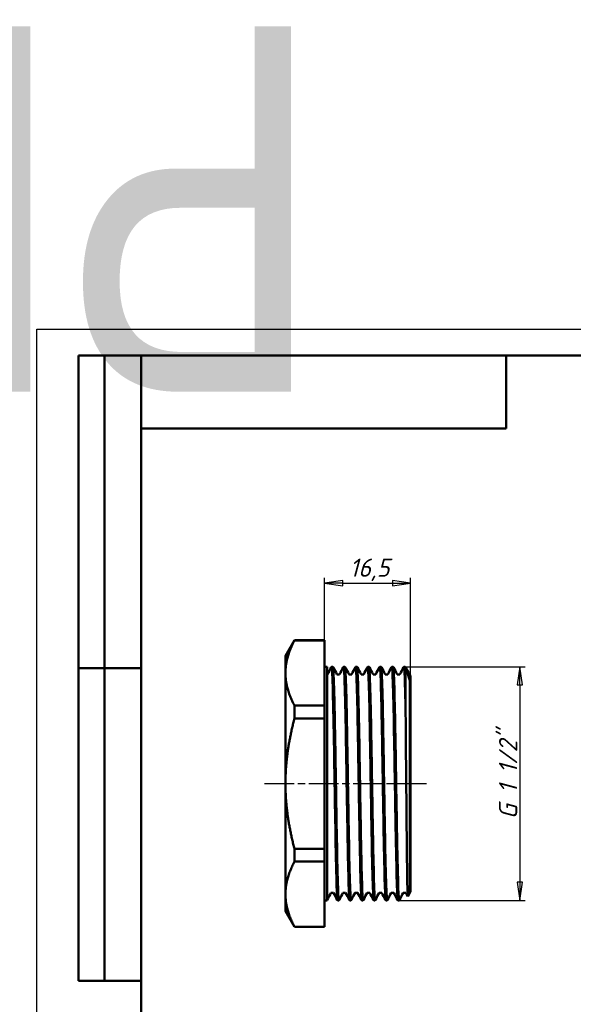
# Model space of a CAD drawing. Header units: millimetres. Extents: x -117 to 512, y -69 to 356.
# Tile 7 of 9: x -3 to 103, y 168 to 356. Entities that reach past the tile are written whole.
import ezdxf
from ezdxf.enums import TextEntityAlignment as Align

# ---------------------------------------------------------------- set-up
doc = ezdxf.new("R2018")
doc.units = ezdxf.units.MM
doc.linetypes.add('CHAIN', pattern=[0.7087, 0.4724, -0.0591, 0.1181, -0.0591])
for name, color, linetype, lineweight in [('Видимые тонкие (ГОСТ)', 7, 'Continuous', 35), ('Видимый контур (ГОСТ)', 7, 'Continuous', 50), ('Кромка (ГОСТ)', 7, 'Continuous', 50), ('Обозначение (ГОСТ)', 7, 'Continuous', 25), ('Осевая линия (ГОСТ)', 7, 'Continuous', 25), ('Размер (ГОСТ)', 7, 'Continuous', 25), ('Эскизная геометрия (ГОСТ)', 7, 'Continuous', 50)]:
    doc.layers.add(name, color=color, linetype=linetype, lineweight=lineweight)
doc.styles.get("Standard").update_dxf_attribs({"font": 'GOST Common Italic.ttf'})
doc.styles.add('Обычный текст (ГОСТ)', font='GOST Common Italic.ttf')
doc.dimstyles.new('Обычный (ГОСТ)', dxfattribs={"dimtxt": 3.5, "dimasz": 3.5, "dimexe": 1, "dimexo": 0, "dimgap": 0.5, "dimtad": 1, "dimrnd": 1e-08, "dimtxsty": 'Обычный текст (ГОСТ)', "dimblk": 'Filled-1', "dimcen": 0.09, "dimdle": 15, "dimclrd": 256, "dimclre": 256, "dimclrt": 256, "dimazin": 2, "dimtfac": 0.714286, "dimtdec": 3, "dimtmove": 0, "dimatfit": 3, "dimfxl": 1, "dimtolj": 1, "dimlwd": 25, "dimlwe": 25, "dimarcsym": 0})

# ---------------------------------------------------------------- blocks, each defined once
blk = doc.blocks.new('ГОСТ - Доп. графы 2')
at = {"layer": 'Эскизная геометрия (ГОСТ)'}
for p, q in [((-12, 0), (-12, 120)), ((-12, 120), (0, 120)), ((-7, 0), (-7, 120)), ((-12, 60), (0, 60)), ((0, 0), (-12, 0))]:
    blk.add_line(p, q, dxfattribs=at)
at = {"layer": 'Обозначение (ГОСТ)', "lineweight": 30, "width": 0.8, "flags": 17}
for tag, p in [('Первичная_применяемость', (-3.65, 90.03)), ('Справочный_номер', (-3.55, 30.02))]:
    blk.add_attdef(tag, text='', height=3.17, rotation=90, dxfattribs=at).set_placement(p, align=Align.MIDDLE_CENTER)
blk = doc.blocks.new('ГОСТ - Доп. графы 3')
at = {"layer": 'Эскизная геометрия (ГОСТ)'}
for p, q in [((0, 0), (70, 0)), ((70, 0), (70, -14)), ((70, -14), (0, -14))]:
    blk.add_line(p, q, dxfattribs=at)
at = {"layer": 'Обозначение (ГОСТ)', "lineweight": 30, "width": 0.8}
blk.add_attdef('ОБОЗНАЧЕНИЕ', text='', height=5, rotation=180, dxfattribs=at).set_placement((34.94, -6.97), align=Align.MIDDLE_CENTER)
blk = doc.blocks.new('Рамки ГОСТ_ граница 297x210')
at = {"layer": 'Кромка (ГОСТ)', "lineweight": 25}
for p, q in [((0, 0), (0, 297)), ((0, 297), (210, 297))]:
    blk.add_line(p, q, dxfattribs=at)
at = {"layer": 'Кромка (ГОСТ)'}
for p, q in [((205, 292), (20, 292)), ((20, 292), (20, 5))]:
    blk.add_line(p, q, dxfattribs=at)
blk = doc.blocks.new('Filled-1')
at = {"color": 0}
for p, q in [((0, 0), (-1, 0.143)), ((-1, 0.143), (-1, -0.143)), ((-1, 0), (0, 0)), ((-1, -0.143), (0, 0))]:
    blk.add_line(p, q, dxfattribs=at)
at = {"color": 0, "flags": 128}
blk.add_lwpolyline([(-1, -0.143), (0, 0), (-1, 0.143), (-1, -0.143)], dxfattribs=at)
at = {"color": 0}
blk.add_solid([(-1, -0.143), (0, 0), (-1, 0.143), (-1, -0.143)], dxfattribs=at)
blk = doc.blocks.new('*D8')
at = {"layer": 'Defpoints', "color": 0, "linetype": 'Continuous', "transparency": 16777216}
for p in [(71.69, 248.32), (71.69, 230.01), (55.19, 222.34)]:
    blk.add_point(p, dxfattribs=at)
at = {"layer": 'Размер (ГОСТ)', "linetype": 'Continuous', "lineweight": 25, "transparency": 16777216}
for p, q in [((55.19, 222.34), (55.19, 249.32)), ((58.69, 248.32), (68.19, 248.32)), ((71.69, 230.01), (71.69, 249.32))]:
    blk.add_line(p, q, dxfattribs=at)
at = {"layer": 'Размер (ГОСТ)', "linetype": 'Continuous', "lineweight": 25, "transparency": 16777216, "xscale": 3.5, "yscale": 3.5, "zscale": 3.5, "rotation": 180}
blk.add_blockref('Filled-1', (55.19, 248.32), dxfattribs=at)
at = {"layer": 'Размер (ГОСТ)', "linetype": 'Continuous', "lineweight": 25, "transparency": 16777216, "xscale": 3.5, "yscale": 3.5, "zscale": 3.5}
blk.add_blockref('Filled-1', (71.69, 248.32), dxfattribs=at)
at = {"layer": 'Размер (ГОСТ)', "linetype": 'Continuous', "lineweight": 25, "transparency": 16777216, "insert": (59.98, 253.02), "char_height": 3.5, "attachment_point": 1, "style": 'Обычный текст (ГОСТ)'}
blk.add_mtext('\\A1;16,5', dxfattribs=at)
blk = doc.blocks.new('*D12')
at = {"layer": 'Defpoints', "color": 0, "linetype": 'Continuous', "transparency": 16777216}
for p in [(70.54, 232.27), (69.37, 187.43), (92.64, 187.43)]:
    blk.add_point(p, dxfattribs=at)
at = {"layer": 'Размер (ГОСТ)', "linetype": 'Continuous', "lineweight": 25, "transparency": 16777216}
for p, q in [((70.54, 232.27), (93.64, 232.27)), ((92.64, 228.77), (92.64, 190.93)), ((69.37, 187.43), (93.64, 187.43))]:
    blk.add_line(p, q, dxfattribs=at)
at = {"layer": 'Размер (ГОСТ)', "linetype": 'Continuous', "lineweight": 25, "transparency": 16777216, "xscale": 3.5, "yscale": 3.5, "zscale": 3.5}
for p, rotation in [((92.64, 232.27), 90), ((92.64, 187.43), 270)]:
    blk.add_blockref('Filled-1', p, dxfattribs=dict(at, rotation=rotation))
at = {"layer": 'Размер (ГОСТ)', "linetype": 'Continuous', "lineweight": 25, "transparency": 16777216, "insert": (88.64, 200.9), "char_height": 3.5, "attachment_point": 1, "rotation": 90, "style": 'Обычный текст (ГОСТ)'}
blk.add_mtext('\\A1; \\fGOST Common|b0|i1;\\H3.5000;G 1 1/2"', dxfattribs=at)

msp = doc.modelspace()

# ---------------------------------------------------------------- linework, layer by layer
at = {"layer": 'Видимые тонкие (ГОСТ)'}
for points, knots in [([(57.6167, 187.5599), (57.5426, 187.7034), (57.4686, 189.2388), (57.3945, 191.9043), (57.3188, 194.6279), (57.2432, 198.5192), (57.1675, 202.877), (57.092, 207.2256), (57.0165, 212.0183), (56.941, 216.3952), (56.8656, 220.7642), (56.7902, 224.6984), (56.7148, 227.4944), (56.6396, 230.2862), (56.5643, 231.9303), (56.489, 232.1334), (56.4797, 232.1586), (56.4703, 232.1616), (56.461, 232.1428)], [44.0139711, 44.0139711, 44.0139711, 44.0139711, 44.6179004, 44.6179004, 44.6179004, 45.23501738, 45.23501738, 45.23501738, 45.85083914, 45.85083914, 45.85083914, 46.46555742, 46.46555742, 46.46555742, 47.07936037, 47.07936037, 47.07936037, 47.15556375, 47.15556375, 47.15556375, 47.15556375]), ([(58.0272, 187.5632), (57.9668, 187.454), (57.9065, 188.2458), (57.8461, 189.8715), (57.7708, 191.8998), (57.6955, 195.2168), (57.6202, 199.2308), (57.545, 203.242), (57.4698, 207.9306), (57.3945, 212.461), (57.3188, 217.0175), (57.2432, 221.3925), (57.1675, 224.7979), (57.092, 228.1962), (57.0165, 230.6131), (56.941, 231.6149), (56.9178, 231.9223), (56.8946, 232.0961), (56.8715, 232.1384)], [37.6674379, 37.6674379, 37.6674379, 37.6674379, 38.15955211, 38.15955211, 38.15955211, 38.77355655, 38.77355655, 38.77355655, 39.38715101, 39.38715101, 39.38715101, 40.00426799, 40.00426799, 40.00426799, 40.62008974, 40.62008974, 40.62008974, 40.80903055, 40.80903055, 40.80903055, 40.80903055]), ([(59.9281, 187.5623), (59.9158, 187.5845), (59.9036, 187.6439), (59.8914, 187.7412), (59.8161, 188.3396), (59.7408, 190.3675), (59.6655, 193.4631), (59.5903, 196.5576), (59.515, 200.7048), (59.4398, 205.1655), (59.3617, 209.7943), (59.2836, 214.7378), (59.2055, 219.0509), (59.1298, 223.2328), (59.0541, 226.8022), (58.9784, 229.1158), (58.9097, 231.2136), (58.841, 232.2698), (58.7724, 232.1434)], [37.73078579, 37.73078579, 37.73078579, 37.73078579, 37.83060269, 37.83060269, 37.83060269, 38.44450354, 38.44450354, 38.44450354, 39.05819926, 39.05819926, 39.05819926, 39.6950396, 39.6950396, 39.6950396, 40.31249232, 40.31249232, 40.31249232, 40.87237844, 40.87237844, 40.87237844, 40.87237844]), ([(60.3386, 187.56), (60.2648, 187.42), (60.191, 188.6602), (60.1173, 191.0726), (60.042, 193.5356), (59.9667, 197.209), (59.8914, 201.4372), (59.8161, 205.664), (59.7408, 210.4254), (59.6655, 214.8723), (59.5903, 219.3177), (59.515, 223.4282), (59.4398, 226.471), (59.3617, 229.6286), (59.2836, 231.6179), (59.2055, 232.0587), (59.1979, 232.1013), (59.1904, 232.1294), (59.1829, 232.1433)], [31.38425259, 31.38425259, 31.38425259, 31.38425259, 31.98573576, 31.98573576, 31.98573576, 32.5998533, 32.5998533, 32.5998533, 33.21375415, 33.21375415, 33.21375415, 33.82744987, 33.82744987, 33.82744987, 34.46429021, 34.46429021, 34.46429021, 34.52584524, 34.52584524, 34.52584524, 34.52584524]), ([(62.2395, 187.5672), (62.2113, 187.6194), (62.183, 187.8659), (62.1548, 188.3088), (62.0792, 189.4953), (62.0036, 192.0857), (61.928, 195.6142), (61.8524, 199.1408), (61.7769, 203.5878), (61.7013, 208.1562), (61.6258, 212.7223), (61.5502, 217.3882), (61.4747, 221.3163), (61.3992, 225.2425), (61.3237, 228.4132), (61.2482, 230.2598), (61.1934, 231.6004), (61.1386, 232.2386), (61.0838, 232.1391)], [31.44760048, 31.44760048, 31.44760048, 31.44760048, 31.67774351, 31.67774351, 31.67774351, 32.29433991, 32.29433991, 32.29433991, 32.91061325, 32.91061325, 32.91061325, 33.52657557, 33.52657557, 33.52657557, 34.14223887, 34.14223887, 34.14223887, 34.58919314, 34.58919314, 34.58919314, 34.58919314]), ([(62.65, 187.5628), (62.6363, 187.535), (62.6226, 187.5537), (62.6089, 187.6201), (62.5332, 187.9871), (62.4575, 189.8081), (62.3818, 192.7551), (62.3061, 195.7004), (62.2305, 199.7564), (62.1548, 204.1929), (62.0792, 208.6269), (62.0036, 213.42), (61.928, 217.7101), (61.8524, 221.998), (61.7769, 225.7632), (61.7013, 228.3293), (61.6323, 230.6726), (61.5633, 232.0059), (61.4943, 232.1435)], [25.10106728, 25.10106728, 25.10106728, 25.10106728, 25.21278363, 25.21278363, 25.21278363, 25.83006255, 25.83006255, 25.83006255, 26.44699412, 26.44699412, 26.44699412, 27.06359052, 27.06359052, 27.06359052, 27.67986386, 27.67986386, 27.67986386, 28.24265994, 28.24265994, 28.24265994, 28.24265994]), ([(64.5509, 187.5677), (64.5076, 187.6526), (64.4644, 188.1929), (64.4211, 189.1763), (64.3458, 190.8883), (64.2705, 193.9349), (64.1952, 197.7726), (64.12, 201.6096), (64.0447, 206.2194), (63.9694, 210.7799), (63.8941, 215.3395), (63.8188, 219.8286), (63.7436, 223.4465), (63.6683, 227.0637), (63.593, 229.7934), (63.5178, 231.1488), (63.4769, 231.8848), (63.4361, 232.2137), (63.3952, 232.1363)], [25.16441518, 25.16441518, 25.16441518, 25.16441518, 25.51713904, 25.51713904, 25.51713904, 26.13119691, 26.13119691, 26.13119691, 26.74514655, 26.74514655, 26.74514655, 27.35899087, 27.35899087, 27.35899087, 27.97273275, 27.97273275, 27.97273275, 28.30600783, 28.30600783, 28.30600783, 28.30600783]), ([(64.9614, 187.5673), (64.9319, 187.509), (64.9025, 187.662), (64.873, 188.0312), (64.7977, 188.976), (64.7224, 191.3324), (64.6471, 194.6798), (64.5718, 198.0265), (64.4964, 202.3481), (64.4211, 206.8732), (64.3458, 211.3975), (64.2705, 216.1041), (64.1952, 220.1532), (64.12, 224.2016), (64.0447, 227.5739), (63.9694, 229.6685), (63.9148, 231.1869), (63.8602, 232.0288), (63.8057, 232.1392)], [18.81788197, 18.81788197, 18.81788197, 18.81788197, 19.05793766, 19.05793766, 19.05793766, 19.67222067, 19.67222067, 19.67222067, 20.28638965, 20.28638965, 20.28638965, 20.90044752, 20.90044752, 20.90044752, 21.51439716, 21.51439716, 21.51439716, 21.95947463, 21.95947463, 21.95947463, 21.95947463]), ([(66.8623, 187.5634), (66.8024, 187.6851), (66.7424, 188.6946), (66.6825, 190.5014), (66.607, 192.7759), (66.5316, 196.3033), (66.4561, 200.4515), (66.3807, 204.5988), (66.3053, 209.3474), (66.2298, 213.8468), (66.1544, 218.3453), (66.079, 222.5737), (66.0036, 225.7754), (65.9282, 228.9763), (65.8528, 231.1359), (65.7774, 231.8678), (65.7538, 232.0969), (65.7302, 232.1858), (65.7066, 232.1383)], [18.88122987, 18.88122987, 18.88122987, 18.88122987, 19.36996744, 19.36996744, 19.36996744, 19.98526796, 19.98526796, 19.98526796, 20.600431, 20.600431, 20.600431, 21.21545951, 21.21545951, 21.21545951, 21.83035643, 21.83035643, 21.83035643, 22.02282252, 22.02282252, 22.02282252, 22.02282252]), ([(67.2728, 187.5675), (67.227, 187.4822), (67.1812, 187.9083), (67.1354, 188.8391), (67.0599, 190.3731), (66.9844, 193.2711), (66.9089, 197.0133), (66.8334, 200.7547), (66.758, 205.3224), (66.6825, 209.8979), (66.607, 214.4723), (66.5316, 219.033), (66.4561, 222.7631), (66.3807, 226.4923), (66.3053, 229.3737), (66.2298, 230.8915), (66.1922, 231.648), (66.1546, 232.0639), (66.1171, 232.1361)], [12.53469667, 12.53469667, 12.53469667, 12.53469667, 12.9081927, 12.9081927, 12.9081927, 13.52377708, 13.52377708, 13.52377708, 14.13921805, 14.13921805, 14.13921805, 14.75451857, 14.75451857, 14.75451857, 15.36968161, 15.36968161, 15.36968161, 15.67628932, 15.67628932, 15.67628932, 15.67628932]), ([(69.1737, 187.5599), (69.0988, 187.7045), (69.0239, 189.2743), (68.949, 191.9943), (68.8734, 194.7417), (68.7978, 198.6496), (68.7221, 203.0147), (68.6465, 207.3785), (68.5709, 212.1787), (68.4953, 216.5516), (68.4197, 220.9233), (68.3441, 224.8474), (68.2685, 227.6183), (68.1929, 230.3885), (68.1173, 231.993), (68.0417, 232.1435), (68.0338, 232.1592), (68.0259, 232.159), (68.018, 232.1432)], [12.59804456, 12.59804456, 12.59804456, 12.59804456, 13.20874547, 13.20874547, 13.20874547, 13.82558492, 13.82558492, 13.82558492, 14.44225694, 14.44225694, 14.44225694, 15.05876455, 15.05876455, 15.05876455, 15.67511079, 15.67511079, 15.67511079, 15.73963721, 15.73963721, 15.73963721, 15.73963721]), ([(69.5842, 187.5634), (69.5238, 187.4543), (69.4634, 188.2464), (69.4031, 189.8732), (69.3274, 191.9128), (69.2517, 195.2546), (69.176, 199.2967), (69.1003, 203.3376), (69.0247, 208.0591), (68.949, 212.611), (68.8734, 217.1616), (68.7978, 221.5212), (68.7221, 224.9051), (68.6465, 228.288), (68.5709, 230.6798), (68.4953, 231.6502), (68.473, 231.936), (68.4507, 232.0981), (68.4285, 232.1386)], [6.25151136, 6.25151136, 6.25151136, 6.25151136, 6.74380271, 6.74380271, 6.74380271, 7.36098615, 7.36098615, 7.36098615, 7.97799608, 7.97799608, 7.97799608, 8.59483553, 8.59483553, 8.59483553, 9.21150755, 9.21150755, 9.21150755, 9.39310401, 9.39310401, 9.39310401, 9.39310401]), ([(70.7809, 218.0231), (70.7023, 222.4567), (70.6237, 226.3003), (70.5451, 228.8102), (70.4732, 231.107), (70.4013, 232.2768), (70.3294, 232.1437)], [8.22907085, 8.22907085, 8.22907085, 8.22907085, 8.86998607, 8.86998607, 8.86998607, 9.45645191, 9.45645191, 9.45645191, 9.45645191])]:
    msp.add_open_spline(points, degree=3, knots=knots, dxfattribs=at)
for points in [[(70.7809, 231.927), (70.7672, 232.0455), (70.7535, 232.1165), (70.7399, 232.1411)], [(55.7158, 187.5602), (55.7076, 187.5444), (55.6995, 187.545), (55.6914, 187.5621)]]:
    msp.add_open_spline(points, degree=3, dxfattribs=at)
at = {"layer": 'Видимый контур (ГОСТ)'}
for p, q in [((47.6914, 234.3521), (49.4234, 237.3521)), ((49.4234, 237.3147), (49.4234, 237.3521)), ((49.4234, 237.3521), (55.1914, 237.3521)), ((49.4234, 237.3147), (55.1914, 237.3147)), ((55.1914, 237.3521), (55.1914, 237.3147)), ((55.1914, 224.8247), (55.1914, 237.3147)), ((47.6914, 234.3521), (47.6914, 231.0697)), ((47.6914, 231.0697), (47.6914, 209.8521)), ((55.6914, 232.2721), (55.1914, 232.2721)), ((55.6914, 232.2721), (55.6914, 187.4321)), ((55.7707, 230.8071), (55.6914, 230.8071)), ((56.6565, 232.2721), (56.6759, 232.2721)), ((58.0821, 230.8071), (57.5679, 230.8071)), ((58.9679, 232.2721), (58.9873, 232.2721)), ((60.3935, 230.8071), (59.8793, 230.8071)), ((61.2793, 232.2721), (61.2987, 232.2721)), ((62.7049, 230.8071), (62.1907, 230.8071)), ((63.5907, 232.2721), (63.6101, 232.2721)), ((65.0163, 230.8071), (64.5021, 230.8071)), ((65.9021, 232.2721), (65.9215, 232.2721)), ((67.3277, 230.8071), (66.8135, 230.8071)), ((68.2135, 232.2721), (68.2329, 232.2721)), ((69.6391, 230.8071), (69.1249, 230.8071)), ((70.5249, 232.2721), (70.5443, 232.2721)), ((71.5594, 230.8071), (71.4363, 230.8071)), ((71.5594, 230.8071), (71.5594, 188.8971)), ((71.6914, 230.5785), (71.5594, 230.8071)), ((71.6914, 189.1257), (71.6914, 230.5785)), ((70.7136, 229.9406), (70.7136, 229.3873)), ((71.6914, 189.1257), (71.6914, 229.983)), ((49.4234, 222.3421), (49.4234, 224.8247)), ((49.4234, 224.8247), (55.1914, 224.8247)), ((55.1914, 224.8247), (55.1914, 222.3421)), ((49.4234, 222.3421), (55.1914, 222.3421)), ((55.1914, 197.3621), (55.1914, 222.3421)), ((47.6914, 209.8521), (47.6914, 188.6345)), ((49.4234, 194.8795), (49.4234, 197.3621)), ((49.4234, 197.3621), (55.1914, 197.3621)), ((55.1914, 197.3621), (55.1914, 194.8795)), ((49.4234, 194.8795), (55.1914, 194.8795)), ((55.1914, 182.3895), (55.1914, 194.8795)), ((56.9202, 188.8971), (56.406, 188.8971)), ((59.2316, 188.8971), (58.7174, 188.8971)), ((61.543, 188.8971), (61.0288, 188.8971)), ((63.8544, 188.8971), (63.3402, 188.8971)), ((66.1658, 188.8971), (65.6516, 188.8971)), ((68.4772, 188.8971), (67.963, 188.8971)), ((70.7886, 188.8971), (70.2744, 188.8971)), ((71.151, 188.2013), (70.7824, 188.909)), ((71.6914, 189.1257), (71.1573, 188.2007)), ((71.6914, 189.1257), (71.5594, 188.8971)), ((47.6914, 188.6345), (47.6914, 185.3521)), ((55.6914, 187.4321), (55.1914, 187.4321)), ((57.8122, 187.4321), (57.8316, 187.4321)), ((60.1236, 187.4321), (60.143, 187.4321)), ((62.435, 187.4321), (62.4544, 187.4321)), ((64.7464, 187.4321), (64.7658, 187.4321)), ((67.0578, 187.4321), (67.0772, 187.4321)), ((69.3692, 187.4321), (69.3886, 187.4321)), ((47.6914, 185.3521), (49.4234, 182.3521)), ((49.4234, 182.3521), (49.4234, 182.3895)), ((49.4234, 182.3895), (55.1914, 182.3895)), ((49.4234, 182.3521), (55.1914, 182.3521)), ((55.1914, 182.3895), (55.1914, 182.3521))]:
    msp.add_line(p, q, dxfattribs=at)
for points, weights in [([(49.4234, 237.3147), (47.6914, 234.0121), (47.6914, 231.0697)], [1.01173739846, 1.03618555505, 1]), ([(47.6914, 231.0697), (47.6914, 228.1274), (49.4234, 224.8247)], [1, 1.03618555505, 1.01173739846]), ([(49.4234, 222.3421), (47.6914, 215.7368), (47.6914, 209.8521)], [1.01173739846, 1.03618555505, 1]), ([(47.6914, 209.8521), (47.6914, 203.9674), (49.4234, 197.3621)], [1, 1.03618555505, 1.01173739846]), ([(49.4234, 194.8795), (47.6914, 191.5768), (47.6914, 188.6345)], [1.01173739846, 1.03618555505, 1]), ([(47.6914, 188.6345), (47.6914, 185.6921), (49.4234, 182.3895)], [1, 1.03618555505, 1.01173739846])]:
    msp.add_rational_spline(points, weights, degree=2, dxfattribs=at)
for points in [[(55.7645, 230.8071), (55.9967, 231.2528), (56.2288, 231.6986), (56.461, 232.1443)], [(56.8715, 232.1443), (57.1057, 231.6946), (57.3399, 231.2449), (57.5741, 230.7952)], [(58.0759, 230.8071), (58.3081, 231.2528), (58.5402, 231.6986), (58.7724, 232.1443)], [(59.1829, 232.1443), (59.4171, 231.6946), (59.6513, 231.2449), (59.8855, 230.7952)], [(60.3873, 230.8071), (60.6195, 231.2528), (60.8516, 231.6986), (61.0838, 232.1443)], [(61.4943, 232.1443), (61.7285, 231.6946), (61.9627, 231.2449), (62.1969, 230.7952)], [(62.6987, 230.8071), (62.9309, 231.2528), (63.163, 231.6986), (63.3952, 232.1443)], [(63.8057, 232.1443), (64.0399, 231.6946), (64.2741, 231.2449), (64.5083, 230.7952)], [(65.0101, 230.8071), (65.2423, 231.2528), (65.4744, 231.6986), (65.7066, 232.1443)], [(66.1171, 232.1443), (66.3513, 231.6946), (66.5855, 231.2449), (66.8197, 230.7952)], [(67.3215, 230.8071), (67.5537, 231.2528), (67.7858, 231.6986), (68.018, 232.1443)], [(68.4285, 232.1443), (68.6627, 231.6946), (68.8969, 231.2449), (69.1311, 230.7952)], [(69.6329, 230.8071), (69.8651, 231.2528), (70.0972, 231.6986), (70.3294, 232.1443)], [(70.7136, 229.9406), (70.6572, 231.4674), (70.6007, 232.2594), (70.5443, 232.2659)], [(70.7399, 232.1443), (70.9741, 231.6946), (71.2083, 231.2449), (71.4425, 230.7952)], [(56.4122, 188.8971), (56.1801, 188.4514), (55.9479, 188.0056), (55.7158, 187.5599)], [(57.6167, 187.5599), (57.3825, 188.0096), (57.1482, 188.4593), (56.914, 188.909)], [(58.7236, 188.8971), (58.4915, 188.4514), (58.2593, 188.0056), (58.0272, 187.5599)], [(59.9281, 187.5599), (59.6939, 188.0096), (59.4596, 188.4593), (59.2254, 188.909)], [(61.035, 188.8971), (60.8029, 188.4514), (60.5707, 188.0056), (60.3386, 187.5599)], [(62.2395, 187.5599), (62.0053, 188.0096), (61.771, 188.4593), (61.5368, 188.909)], [(63.3464, 188.8971), (63.1143, 188.4514), (62.8821, 188.0056), (62.65, 187.5599)], [(64.5509, 187.5599), (64.3167, 188.0096), (64.0824, 188.4593), (63.8482, 188.909)], [(65.6578, 188.8971), (65.4257, 188.4514), (65.1935, 188.0056), (64.9614, 187.5599)], [(66.8623, 187.5599), (66.6281, 188.0096), (66.3938, 188.4593), (66.1596, 188.909)], [(67.9692, 188.8971), (67.7371, 188.4514), (67.5049, 188.0056), (67.2728, 187.5599)], [(69.1737, 187.5599), (68.9395, 188.0096), (68.7052, 188.4593), (68.471, 188.909)], [(70.2806, 188.8971), (70.0485, 188.4514), (69.8163, 188.0056), (69.5842, 187.5599)], [(55.7158, 187.5599), (55.71, 187.5489), (55.7028, 187.5363), (55.6914, 187.5216)]]:
    msp.add_open_spline(points, degree=3, dxfattribs=at)
for points, knots in [([(56.461, 232.1443), (56.4698, 232.1613), (56.4815, 232.1824), (56.5221, 232.2217), (56.5407, 232.2365), (56.5906, 232.2614), (56.6229, 232.2708), (56.6563, 232.2721)], [0, 0, 0, 0, 0.0358577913, 0.0358577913, 0.0545286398, 0.0545286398, 0.073869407, 0.073869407, 0.073869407, 0.073869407]), ([(56.6563, 232.2688), (56.717, 232.2644), (56.7777, 231.3429), (56.8384, 229.5875), (56.914, 227.4014), (56.9896, 223.9321), (57.0652, 219.8035), (57.1408, 215.676), (57.2163, 210.9091), (57.2919, 206.3593), (57.3675, 201.8108), (57.443, 197.5007), (57.5186, 194.2032), (57.5941, 190.9066), (57.6696, 188.6375), (57.7452, 187.8033), (57.7675, 187.5565), (57.7899, 187.4357), (57.8122, 187.4379)], [-47.12453739, -47.12453739, -47.12453739, -47.12453739, -46.62950312, -46.62950312, -46.62950312, -46.01299702, -46.01299702, -46.01299702, -45.39666617, -45.39666617, -45.39666617, -44.78050755, -44.78050755, -44.78050755, -44.16451811, -44.16451811, -44.16451811, -43.98229715, -43.98229715, -43.98229715, -43.98229715]), ([(57.8319, 187.4347), (57.8191, 187.4328), (57.8063, 187.4718), (57.7935, 187.5526), (57.7183, 188.0269), (57.6431, 189.9393), (57.5679, 192.9495), (57.4897, 196.0803), (57.4116, 200.3852), (57.3334, 205.0394), (57.2578, 209.5353), (57.1823, 214.3341), (57.1068, 218.5746), (57.0314, 222.8066), (56.956, 226.4627), (56.8806, 228.8893), (56.8124, 231.086), (56.7442, 232.2658), (56.6759, 232.2712)], [37.69846426, 37.69846426, 37.69846426, 37.69846426, 37.80281447, 37.80281447, 37.80281447, 38.41591952, 38.41591952, 38.41591952, 39.05356358, 39.05356358, 39.05356358, 39.66950942, 39.66950942, 39.66950942, 40.28421516, 40.28421516, 40.28421516, 40.8407045, 40.8407045, 40.8407045, 40.8407045]), ([(56.6762, 232.2721), (56.7225, 232.2703), (56.7656, 232.2524), (56.8206, 232.2147), (56.837, 232.1961), (56.8591, 232.1667), (56.866, 232.1548), (56.8715, 232.1443)], [0, 0, 0, 0, 0.0268541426, 0.0268541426, 0.0515580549, 0.0515580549, 0.0738326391, 0.0738326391, 0.0738326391, 0.0738326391]), ([(58.7724, 232.1443), (58.7812, 232.1613), (58.7929, 232.1824), (58.8335, 232.2217), (58.8521, 232.2365), (58.902, 232.2614), (58.9343, 232.2708), (58.9677, 232.2721)], [0, 0, 0, 0, 0.0358577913, 0.0358577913, 0.0545286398, 0.0545286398, 0.073869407, 0.073869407, 0.073869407, 0.073869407]), ([(58.9677, 232.2645), (59.013, 232.2637), (59.0583, 231.7601), (59.1036, 230.7651), (59.179, 229.1088), (59.2544, 226.0985), (59.3298, 222.2729), (59.4051, 218.4482), (59.4805, 213.8264), (59.5559, 209.2339), (59.6313, 204.6426), (59.7066, 200.102), (59.782, 196.4239), (59.8573, 192.7465), (59.9327, 189.9484), (60.008, 188.5294), (60.0466, 187.8039), (60.0851, 187.4406), (60.1236, 187.4404)], [-40.84135208, -40.84135208, -40.84135208, -40.84135208, -40.47196564, -40.47196564, -40.47196564, -39.85707629, -39.85707629, -39.85707629, -39.24233216, -39.24233216, -39.24233216, -38.62773028, -38.62773028, -38.62773028, -38.01326771, -38.01326771, -38.01326771, -37.69911184, -37.69911184, -37.69911184, -37.69911184]), ([(60.1433, 187.4394), (60.1148, 187.4364), (60.0864, 187.6316), (60.058, 188.0287), (59.9828, 189.079), (59.9076, 191.536), (59.8324, 194.9624), (59.7572, 198.3876), (59.682, 202.7657), (59.6069, 207.3178), (59.5317, 211.8684), (59.4566, 216.572), (59.3814, 220.5923), (59.3045, 224.7049), (59.2277, 228.0815), (59.1508, 230.0953), (59.0963, 231.5226), (59.0418, 232.261), (58.9873, 232.2667)], [31.41527895, 31.41527895, 31.41527895, 31.41527895, 31.64713633, 31.64713633, 31.64713633, 32.26039593, 32.26039593, 32.26039593, 32.87344242, 32.87344242, 32.87344242, 33.48628733, 33.48628733, 33.48628733, 34.11321137, 34.11321137, 34.11321137, 34.55751919, 34.55751919, 34.55751919, 34.55751919]), ([(58.9876, 232.2721), (59.0339, 232.2703), (59.077, 232.2524), (59.132, 232.2147), (59.1484, 232.1961), (59.1705, 232.1667), (59.1774, 232.1548), (59.1829, 232.1443)], [0, 0, 0, 0, 0.0268541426, 0.0268541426, 0.0515580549, 0.0515580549, 0.0738326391, 0.0738326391, 0.0738326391, 0.0738326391]), ([(61.0838, 232.1443), (61.0926, 232.1613), (61.1043, 232.1824), (61.1449, 232.2217), (61.1635, 232.2365), (61.2134, 232.2614), (61.2457, 232.2708), (61.2791, 232.2721)], [0, 0, 0, 0, 0.0358577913, 0.0358577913, 0.0545286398, 0.0545286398, 0.073869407, 0.073869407, 0.073869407, 0.073869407]), ([(61.2791, 232.2649), (61.3071, 232.268), (61.3352, 232.0777), (61.3633, 231.6905), (61.4385, 230.6529), (61.5138, 228.2061), (61.589, 224.786), (61.6642, 221.3665), (61.7394, 216.99), (61.8147, 212.436), (61.8899, 207.8829), (61.9651, 203.1734), (62.0403, 199.146), (62.1155, 195.1194), (62.1907, 191.7934), (62.2659, 189.7599), (62.3223, 188.2355), (62.3786, 187.4428), (62.435, 187.4367)], [-34.55816677, -34.55816677, -34.55816677, -34.55816677, -34.32925296, -34.32925296, -34.32925296, -33.71568331, -33.71568331, -33.71568331, -33.10222957, -33.10222957, -33.10222957, -32.48888882, -32.48888882, -32.48888882, -31.87565817, -31.87565817, -31.87565817, -31.41592654, -31.41592654, -31.41592654, -31.41592654]), ([(62.4547, 187.4399), (62.4095, 187.4406), (62.3644, 187.9407), (62.3192, 188.9292), (62.2437, 190.5834), (62.1682, 193.5972), (62.0926, 197.4298), (62.0171, 201.2603), (61.9416, 205.8905), (61.8661, 210.4899), (61.7907, 215.0871), (61.7152, 219.6319), (61.6397, 223.3102), (61.5643, 226.9866), (61.4889, 229.78), (61.4135, 231.1905), (61.3752, 231.9057), (61.337, 232.2637), (61.2987, 232.2638)], [25.13209364, 25.13209364, 25.13209364, 25.13209364, 25.5002529, 25.5002529, 25.5002529, 26.11628736, 26.11628736, 26.11628736, 26.73199084, 26.73199084, 26.73199084, 27.3473754, 27.3473754, 27.3473754, 27.96245302, 27.96245302, 27.96245302, 28.27433388, 28.27433388, 28.27433388, 28.27433388]), ([(61.299, 232.2721), (61.3453, 232.2703), (61.3884, 232.2524), (61.4434, 232.2147), (61.4598, 232.1961), (61.4819, 232.1667), (61.4888, 232.1548), (61.4943, 232.1443)], [0, 0, 0, 0, 0.0268541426, 0.0268541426, 0.0515580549, 0.0515580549, 0.0738326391, 0.0738326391, 0.0738326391, 0.0738326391]), ([(63.3952, 232.1443), (63.404, 232.1613), (63.4157, 232.1824), (63.4563, 232.2217), (63.4749, 232.2365), (63.5248, 232.2614), (63.5571, 232.2708), (63.5905, 232.2721)], [0, 0, 0, 0, 0.0358577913, 0.0358577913, 0.0545286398, 0.0545286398, 0.073869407, 0.073869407, 0.073869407, 0.073869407]), ([(63.5905, 232.2691), (63.6043, 232.2712), (63.6182, 232.2253), (63.6321, 232.1303), (63.7077, 231.6128), (63.7834, 229.6412), (63.859, 226.5701), (63.9346, 223.5008), (64.0101, 219.348), (64.0857, 214.8579), (64.1613, 210.3702), (64.2368, 205.567), (64.3123, 201.3103), (64.3878, 197.056), (64.4633, 193.3678), (64.5388, 190.9072), (64.608, 188.6523), (64.6772, 187.4379), (64.7464, 187.4329)], [-28.27498147, -28.27498147, -28.27498147, -28.27498147, -28.16181692, -28.16181692, -28.16181692, -27.54508412, -27.54508412, -27.54508412, -26.92870658, -26.92870658, -26.92870658, -26.31267212, -26.31267212, -26.31267212, -25.69696864, -25.69696864, -25.69696864, -25.13274123, -25.13274123, -25.13274123, -25.13274123]), ([(64.7661, 187.436), (64.7075, 187.4401), (64.6489, 188.2965), (64.5903, 189.9365), (64.5151, 192.0417), (64.4399, 195.4283), (64.3647, 199.4934), (64.2895, 203.5578), (64.2143, 208.2816), (64.1391, 212.8241), (64.0639, 217.3657), (63.9887, 221.705), (63.9135, 225.0699), (63.8384, 228.4342), (63.7632, 230.8089), (63.688, 231.7716), (63.6621, 232.104), (63.6361, 232.2675), (63.6101, 232.2654)], [18.84890834, 18.84890834, 18.84890834, 18.84890834, 19.32672992, 19.32672992, 19.32672992, 19.94007067, 19.94007067, 19.94007067, 20.55330131, 20.55330131, 20.55330131, 21.16642473, 21.16642473, 21.16642473, 21.77944382, 21.77944382, 21.77944382, 21.99114858, 21.99114858, 21.99114858, 21.99114858]), ([(63.6104, 232.2721), (63.6567, 232.2703), (63.6998, 232.2524), (63.7548, 232.2147), (63.7712, 232.1961), (63.7933, 232.1667), (63.8002, 232.1548), (63.8057, 232.1443)], [0, 0, 0, 0, 0.0268541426, 0.0268541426, 0.0515580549, 0.0515580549, 0.0738326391, 0.0738326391, 0.0738326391, 0.0738326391]), ([(65.7066, 232.1443), (65.7154, 232.1613), (65.7271, 232.1824), (65.7677, 232.2217), (65.7863, 232.2365), (65.8362, 232.2614), (65.8685, 232.2708), (65.9019, 232.2721)], [0, 0, 0, 0, 0.0358577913, 0.0358577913, 0.0545286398, 0.0545286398, 0.073869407, 0.073869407, 0.073869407, 0.073869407]), ([(65.9019, 232.272), (65.975, 232.2728), (66.0482, 230.9103), (66.1213, 228.4086), (66.1965, 225.8356), (66.2718, 222.0694), (66.347, 217.781), (66.4222, 213.494), (66.4974, 208.705), (66.5726, 204.2665), (66.6478, 199.8294), (66.7229, 195.7631), (66.7981, 192.7908), (66.8733, 189.8194), (66.9484, 187.9551), (67.0236, 187.5292), (67.035, 187.4645), (67.0464, 187.4331), (67.0578, 187.4344)], [-21.99179616, -21.99179616, -21.99179616, -21.99179616, -21.39530742, -21.39530742, -21.39530742, -20.78182316, -20.78182316, -20.78182316, -20.16856355, -20.16856355, -20.16856355, -19.55551706, -19.55551706, -19.55551706, -18.94267215, -18.94267215, -18.94267215, -18.84955592, -18.84955592, -18.84955592, -18.84955592]), ([(67.0775, 187.4321), (67.0767, 187.4321), (67.076, 187.4322), (67.0752, 187.4325), (66.9998, 187.4578), (66.9244, 188.938), (66.8491, 191.6083), (66.7737, 194.278), (66.6983, 198.1249), (66.623, 202.4613), (66.5476, 206.7966), (66.4723, 211.6011), (66.3969, 216.0162), (66.3216, 220.4303), (66.2463, 224.4347), (66.1709, 227.3142), (66.0956, 230.1931), (66.0203, 231.9341), (65.945, 232.2266), (65.9372, 232.2569), (65.9293, 232.2717), (65.9215, 232.271)], [12.56572303, 12.56572303, 12.56572303, 12.56572303, 12.57188319, 12.57188319, 12.57188319, 13.18662732, 13.18662732, 13.18662732, 13.8012292, 13.8012292, 13.8012292, 14.41569177, 14.41569177, 14.41569177, 15.03001799, 15.03001799, 15.03001799, 15.6442108, 15.6442108, 15.6442108, 15.70796327, 15.70796327, 15.70796327, 15.70796327]), ([(65.9218, 232.2721), (65.9681, 232.2703), (66.0112, 232.2524), (66.0662, 232.2147), (66.0826, 232.1961), (66.1047, 232.1667), (66.1116, 232.1548), (66.1171, 232.1443)], [0, 0, 0, 0, 0.0268541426, 0.0268541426, 0.0515580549, 0.0515580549, 0.0738326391, 0.0738326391, 0.0738326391, 0.0738326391]), ([(68.018, 232.1443), (68.0268, 232.1613), (68.0385, 232.1824), (68.0791, 232.2217), (68.0977, 232.2365), (68.1476, 232.2614), (68.1799, 232.2708), (68.2133, 232.2721)], [0, 0, 0, 0, 0.0358577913, 0.0358577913, 0.0545286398, 0.0545286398, 0.073869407, 0.073869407, 0.073869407, 0.073869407]), ([(68.2133, 232.2678), (68.2708, 232.2638), (68.3283, 231.4403), (68.3858, 229.8586), (68.461, 227.7891), (68.5362, 224.4313), (68.6115, 220.3833), (68.6867, 216.3383), (68.7618, 211.623), (68.837, 207.0763), (68.9152, 202.3477), (68.9934, 197.826), (69.0716, 194.3777), (69.1471, 191.0468), (69.2227, 188.732), (69.2982, 187.8487), (69.3219, 187.5718), (69.3455, 187.436), (69.3692, 187.4382)], [-15.70861085, -15.70861085, -15.70861085, -15.70861085, -15.2396944, -15.2396944, -15.2396944, -14.62614501, -14.62614501, -14.62614501, -14.01303996, -14.01303996, -14.01303996, -13.3753959, -13.3753959, -13.3753959, -12.75945006, -12.75945006, -12.75945006, -12.56637061, -12.56637061, -12.56637061, -12.56637061]), ([(69.3889, 187.4359), (69.3725, 187.4334), (69.3561, 187.4974), (69.3398, 187.6295), (69.2642, 188.2392), (69.1886, 190.2974), (69.1131, 193.434), (69.0375, 196.5698), (68.9619, 200.7687), (68.8864, 205.2765), (68.8109, 209.7831), (68.7353, 214.5773), (68.6598, 218.7984), (68.5843, 223.0184), (68.5088, 226.6457), (68.4332, 229.0297), (68.3665, 231.1376), (68.2997, 232.2647), (68.2329, 232.2707)], [6.28253772, 6.28253772, 6.28253772, 6.28253772, 6.41596247, 6.41596247, 6.41596247, 7.03229331, 7.03229331, 7.03229331, 7.64845193, 7.64845193, 7.64845193, 8.26444137, 8.26444137, 8.26444137, 8.88026465, 8.88026465, 8.88026465, 9.42477796, 9.42477796, 9.42477796, 9.42477796]), ([(68.2332, 232.2721), (68.2795, 232.2703), (68.3226, 232.2524), (68.3776, 232.2147), (68.394, 232.1961), (68.4161, 232.1667), (68.423, 232.1548), (68.4285, 232.1443)], [0, 0, 0, 0, 0.0268541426, 0.0268541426, 0.0515580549, 0.0515580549, 0.0738326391, 0.0738326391, 0.0738326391, 0.0738326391]), ([(70.3294, 232.1443), (70.3382, 232.1613), (70.3499, 232.1824), (70.3905, 232.2217), (70.4091, 232.2365), (70.459, 232.2614), (70.4913, 232.2708), (70.5247, 232.2721)], [0, 0, 0, 0, 0.0358577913, 0.0358577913, 0.0545286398, 0.0545286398, 0.073869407, 0.073869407, 0.073869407, 0.073869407]), ([(70.5247, 232.2642), (70.5674, 232.2642), (70.6102, 231.8168), (70.6529, 230.9283), (70.6731, 230.5081), (70.6934, 229.9921), (70.7136, 229.3873)], [-9.425425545, -9.425425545, -9.425425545, -9.425425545, -9.076799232, -9.076799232, -9.076799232, -8.911887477, -8.911887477, -8.911887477, -8.911887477]), ([(70.5446, 232.2721), (70.5909, 232.2703), (70.634, 232.2524), (70.689, 232.2147), (70.7054, 232.1961), (70.7275, 232.1667), (70.7344, 232.1548), (70.7399, 232.1443)], [0, 0, 0, 0, 0.0268541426, 0.0268541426, 0.0515580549, 0.0515580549, 0.0738326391, 0.0738326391, 0.0738326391, 0.0738326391]), ([(70.7136, 229.9406), (70.715, 231.5752), (70.7369, 231.8983), (70.7626, 231.9423), (70.7658, 231.9465), (70.7708, 231.9437), (70.7718, 231.943), (70.7734, 231.9412), (70.7739, 231.9407), (70.7746, 231.9397), (70.7749, 231.9393), (70.7754, 231.9385), (70.7756, 231.9382), (70.776, 231.9375), (70.7762, 231.9371), (70.7767, 231.9363), (70.7769, 231.9358), (70.7775, 231.9347), (70.7778, 231.9341), (70.7791, 231.9315), (70.78, 231.9293), (70.7809, 231.927)], [-0.209552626, -0.209552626, -0.209552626, -0.209552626, -0.020813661, -0.020813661, -0.006593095, -0.006593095, -0.004073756, -0.004073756, -0.003254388, -0.003254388, -0.002877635, -0.002877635, -0.002638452, -0.002638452, -0.002415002, -0.002415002, -0.002137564, -0.002137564, -0.001672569, -0.001672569, 0, 0, 0, 0]), ([(70.7809, 231.927), (70.9211, 231.5673), (71.0633, 231.1599), (71.3479, 230.2655), (71.49, 229.7818), (71.6346, 229.2564)], [-0.521027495, -0.521027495, -0.521027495, -0.521027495, -0.256531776, -0.256531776, 0, 0, 0, 0]), ([(70.7809, 218.0231), (70.7591, 220.381), (70.7441, 222.5706), (70.7216, 226.4591), (70.7145, 228.1185), (70.7136, 229.3873)], [-1.53105621, -1.53105621, -1.53105621, -1.53105621, -0.77485493, -0.77485493, 0, 0, 0, 0]), ([(71.6346, 229.2564), (71.6352, 229.2542), (71.6359, 229.2517), (71.6371, 229.2485), (71.6375, 229.2475), (71.6381, 229.246), (71.6384, 229.2455), (71.6389, 229.2445), (71.6391, 229.2441), (71.6396, 229.2434), (71.6398, 229.2431), (71.6403, 229.2424), (71.6406, 229.242), (71.6413, 229.2414), (71.6417, 229.2412), (71.6446, 229.2399), (71.647, 229.2435), (71.6542, 229.2655), (71.6587, 229.2989), (71.6708, 229.4272), (71.6781, 229.5767), (71.6867, 229.8179), (71.6892, 229.9016), (71.6914, 229.983)], [-1.184018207, -1.184018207, -1.184018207, -1.184018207, -1.166846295, -1.166846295, -1.16041742, -1.16041742, -1.15710222, -1.15710222, -1.154629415, -1.154629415, -1.152024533, -1.152024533, -1.148257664, -1.148257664, -1.141662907, -1.141662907, -1.086576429, -1.086576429, -0.955545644, -0.955545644, -0.656679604, -0.656679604, -0.504238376, -0.504238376, -0.504238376, -0.504238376]), ([(71.1573, 188.2007), (71.1321, 188.157), (71.1072, 188.6652), (71.0569, 190.7307), (71.032, 192.2764), (70.9816, 196.2181), (70.9567, 198.5809), (70.9063, 203.825), (70.8813, 206.6585), (70.831, 212.4302), (70.806, 215.313), (70.7809, 218.0231)], [-4.29211362, -4.29211362, -4.29211362, -4.29211362, -3.44511095, -3.44511095, -2.5913168, -2.5913168, -1.73253318, -1.73253318, -0.8687607, -0.8687607, 0, 0, 0, 0]), ([(57.812, 187.4321), (57.7657, 187.4339), (57.7225, 187.4518), (57.6675, 187.4895), (57.6512, 187.5082), (57.629, 187.5375), (57.6222, 187.5494), (57.6167, 187.5599)], [0, 0, 0, 0, 0.0268541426, 0.0268541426, 0.0515580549, 0.0515580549, 0.0738326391, 0.0738326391, 0.0738326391, 0.0738326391]), ([(58.0272, 187.5599), (58.0183, 187.543), (58.0066, 187.5218), (57.9661, 187.4825), (57.9475, 187.4678), (57.8975, 187.4428), (57.8652, 187.4334), (57.8319, 187.4321)], [0, 0, 0, 0, 0.0358577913, 0.0358577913, 0.0545286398, 0.0545286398, 0.073869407, 0.073869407, 0.073869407, 0.073869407]), ([(60.1234, 187.4321), (60.0771, 187.4339), (60.0339, 187.4518), (59.9789, 187.4895), (59.9626, 187.5082), (59.9404, 187.5375), (59.9336, 187.5494), (59.9281, 187.5599)], [0, 0, 0, 0, 0.0268541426, 0.0268541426, 0.0515580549, 0.0515580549, 0.0738326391, 0.0738326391, 0.0738326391, 0.0738326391]), ([(60.3386, 187.5599), (60.3297, 187.543), (60.318, 187.5218), (60.2775, 187.4825), (60.2589, 187.4678), (60.2089, 187.4428), (60.1766, 187.4334), (60.1433, 187.4321)], [0, 0, 0, 0, 0.0358577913, 0.0358577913, 0.0545286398, 0.0545286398, 0.073869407, 0.073869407, 0.073869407, 0.073869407]), ([(62.4348, 187.4321), (62.3885, 187.4339), (62.3453, 187.4518), (62.2903, 187.4895), (62.274, 187.5082), (62.2518, 187.5375), (62.245, 187.5494), (62.2395, 187.5599)], [0, 0, 0, 0, 0.0268541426, 0.0268541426, 0.0515580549, 0.0515580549, 0.0738326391, 0.0738326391, 0.0738326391, 0.0738326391]), ([(62.65, 187.5599), (62.6411, 187.543), (62.6294, 187.5218), (62.5889, 187.4825), (62.5703, 187.4678), (62.5203, 187.4428), (62.488, 187.4334), (62.4547, 187.4321)], [0, 0, 0, 0, 0.0358577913, 0.0358577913, 0.0545286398, 0.0545286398, 0.073869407, 0.073869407, 0.073869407, 0.073869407]), ([(64.7462, 187.4321), (64.6999, 187.4339), (64.6567, 187.4518), (64.6017, 187.4895), (64.5854, 187.5082), (64.5632, 187.5375), (64.5564, 187.5494), (64.5509, 187.5599)], [0, 0, 0, 0, 0.0268541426, 0.0268541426, 0.0515580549, 0.0515580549, 0.0738326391, 0.0738326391, 0.0738326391, 0.0738326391]), ([(64.9614, 187.5599), (64.9525, 187.543), (64.9408, 187.5218), (64.9003, 187.4825), (64.8817, 187.4678), (64.8317, 187.4428), (64.7994, 187.4334), (64.7661, 187.4321)], [0, 0, 0, 0, 0.0358577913, 0.0358577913, 0.0545286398, 0.0545286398, 0.073869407, 0.073869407, 0.073869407, 0.073869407]), ([(67.0576, 187.4321), (67.0113, 187.4339), (66.9681, 187.4518), (66.9131, 187.4895), (66.8968, 187.5082), (66.8746, 187.5375), (66.8678, 187.5494), (66.8623, 187.5599)], [0, 0, 0, 0, 0.0268541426, 0.0268541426, 0.0515580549, 0.0515580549, 0.0738326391, 0.0738326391, 0.0738326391, 0.0738326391]), ([(67.2728, 187.5599), (67.2639, 187.543), (67.2522, 187.5218), (67.2117, 187.4825), (67.1931, 187.4678), (67.1431, 187.4428), (67.1108, 187.4334), (67.0775, 187.4321)], [0, 0, 0, 0, 0.0358577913, 0.0358577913, 0.0545286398, 0.0545286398, 0.073869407, 0.073869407, 0.073869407, 0.073869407]), ([(69.369, 187.4321), (69.3227, 187.4339), (69.2795, 187.4518), (69.2245, 187.4895), (69.2082, 187.5082), (69.186, 187.5375), (69.1792, 187.5494), (69.1737, 187.5599)], [0, 0, 0, 0, 0.0268541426, 0.0268541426, 0.0515580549, 0.0515580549, 0.0738326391, 0.0738326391, 0.0738326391, 0.0738326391]), ([(69.5842, 187.5599), (69.5753, 187.543), (69.5636, 187.5218), (69.5231, 187.4825), (69.5045, 187.4678), (69.4545, 187.4428), (69.4222, 187.4334), (69.3889, 187.4321)], [0, 0, 0, 0, 0.0358577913, 0.0358577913, 0.0545286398, 0.0545286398, 0.073869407, 0.073869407, 0.073869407, 0.073869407])]:
    msp.add_open_spline(points, degree=3, knots=knots, dxfattribs=at)
at = {"layer": 'Осевая линия (ГОСТ)', "linetype": 'CHAIN', "ltscale": 11.993792}
msp.add_line((43.6914, 209.8521), (74.7581, 209.8521), dxfattribs=at)

# ---------------------------------------------------------------- block references
ref = msp.add_blockref('ГОСТ - Доп. графы 3', (20, 292))
lines = msp.add_mtext('\\W0.8000;PF09 ', dxfattribs={"layer": 'Обозначение (ГОСТ)', "insert": (54.9421, 285.0324), "char_height": 70.124838, "attachment_point": 1, "rotation": 180})
ref.add_attrib('ОБОЗНАЧЕНИЕ', '', (54.9421, 285.0324)).embed_mtext(lines)
for name, p in [('Рамки ГОСТ_ граница 297x210', (0, 0)), ('ГОСТ - Доп. графы 2', (20, 172))]:
    msp.add_blockref(name, p)

# ---------------------------------------------------------------- dimensions: what is measured, and where the dimension line sits
at = {"layer": 'Размер (ГОСТ)', "linetype": 'Continuous', "lineweight": 25}
dim = msp.add_linear_dim(base=(71.6914, 248.3171), p1=(55.1914, 222.3421), p2=(71.6914, 230.0109), angle=180, dimstyle='Обычный (ГОСТ)', override={"dimgap": 0.5, "dimdec": 2, "dimtol": 0, "dimlim": 0, "dimtp": 0, "dimtm": 0, "dimtdec": 3, "dimtofl": 0, "dimatfit": 1}, dxfattribs=at)
dim.commit()
dim.dimension.update_dxf_attribs({"geometry": '*D8', "text_midpoint": (63.6914, 248.3171), "dimtype": 160})
dim = msp.add_linear_dim(base=(92.6424, 187.4321), p1=(70.5446, 232.2721), p2=(69.369, 187.4321), angle=90, text=' \\fGOST Common|b0|i1;\\H3.5000;G 1 1/2"', dimstyle='Обычный (ГОСТ)', override={"dimgap": 0.5, "dimdec": 2, "dimtol": 0, "dimlim": 0, "dimtp": 0, "dimtm": 0, "dimtdec": 3, "dimtofl": 0, "dimatfit": 1}, dxfattribs=at)
dim.commit()
dim.dimension.update_dxf_attribs({"geometry": '*D12', "text_midpoint": (92.6424, 209.8521), "dimtype": 160})

doc.saveas('drawing.dxf')
